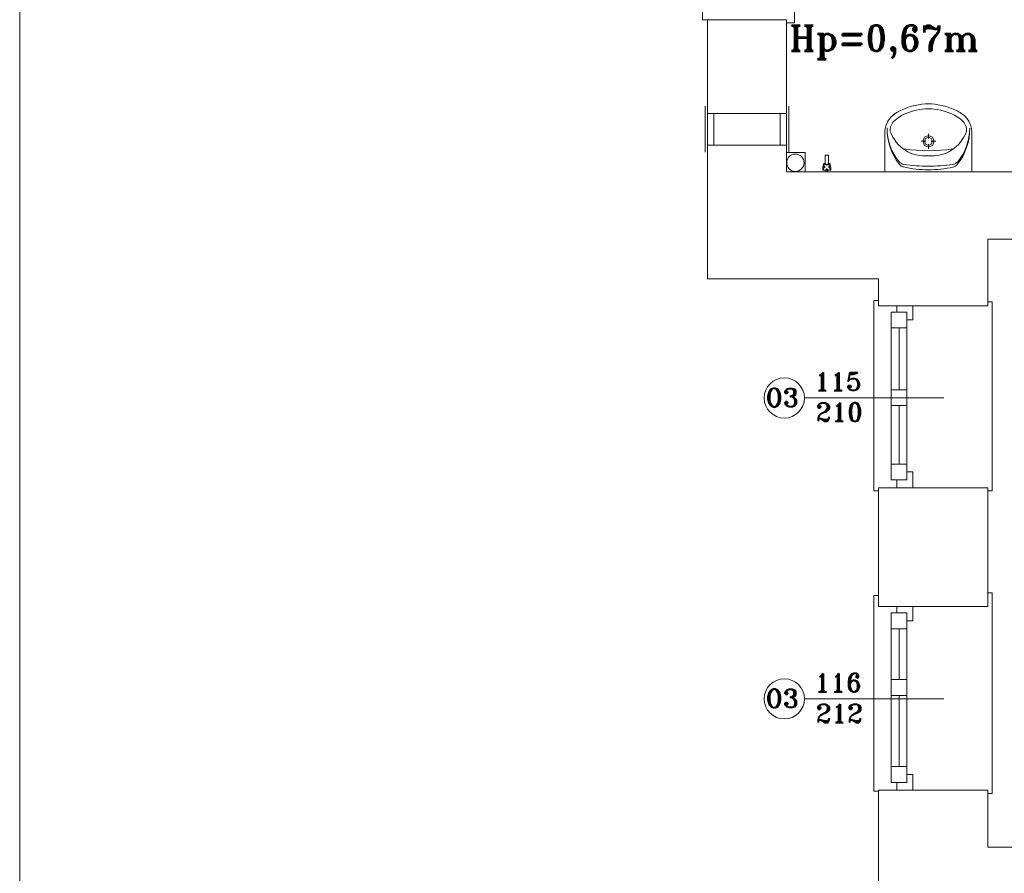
# Model space of a CAD drawing. Header units: millimetres. Extents: x -12354389001 to 271431, y -126469 to 48347.
# Tile 189 of 204: x -70616 to -69994, y 10336 to 10875. Entities that reach past the tile are written whole.
import ezdxf

# ---------------------------------------------------------------- set-up
doc = ezdxf.new("R2010")
doc.units = ezdxf.units.MM
doc.layers.get('0').update_dxf_attribs({"lineweight": 9})
for name, color, linetype, lineweight in [('IS_Text_Odbiornikow_Therm', 7, 'Continuous', 5), ('LINIE PRZEKROJOWE', 7, 'Continuous', 13), ('OPISY', 255, 'Continuous', 9), ('stolarka', 252, 'Continuous', 9), ('WYPOSAZENIE', 7, 'Continuous', 15)]:
    doc.layers.add(name, color=color, linetype=linetype, lineweight=lineweight)
doc.styles.add('ROMANS-POTROJNY-0-8-W', font='ROMANT.SHX', dxfattribs={"width": 0.8})

# ---------------------------------------------------------------- blocks, each defined once
blk = doc.blocks.new('ffwefw')
at = {"color": 252, "linetype": 'Continuous', "lineweight": 13}
for p, q in [((-70184.77, 11034.36), (-70184.77, 10875.28)), ((-70126.84, 10904.28), (-70126.84, 10873.28)), ((-70184.77, 10875.28), (-70181.77, 10875.28)), ((-70126.84, 10873.28), (-70131.84, 10873.28)), ((-70131.84, 10816.15), (-70181.77, 10816.15)), ((-70181.77, 10816.15), (-70181.77, 10796.15)), ((-70131.84, 10796.15), (-70131.84, 10816.15)), ((-70181.77, 10796.15), (-70131.84, 10796.15)), ((-70120.04, 10791.34), (-70131.84, 10791.34)), ((-70120.04, 10779.28), (-70120.04, 10791.34)), ((-70120.04, 10779.28), (-70120.04, 10779.28)), ((-70076.77, 10697.98), (-70073.77, 10697.98)), ((-70076.77, 10577.87), (-70076.77, 10697.98)), ((-70001.88, 10697.21), (-70004.77, 10697.21)), ((-70001.88, 10577.72), (-70001.88, 10697.21)), ((-70001.88, 10697.21), (-70001.88, 10697.21)), ((-70073.77, 10577.87), (-70076.77, 10577.87)), ((-70004.77, 10577.72), (-70001.88, 10577.72)), ((-70001.88, 10513.45), (-70004.77, 10513.45)), ((-70001.88, 10513.34), (-70001.88, 10513.45)), ((-70001.88, 10386.72), (-70001.88, 10513.34)), ((-70076.77, 10511.7), (-70073.77, 10511.7)), ((-70076.77, 10388.22), (-70076.77, 10511.7)), ((-70073.77, 10388.22), (-70076.77, 10388.22)), ((-70004.77, 10386.72), (-70001.88, 10386.72))]:
    blk.add_line(p, q, dxfattribs=at)
at = {"color": 252, "linetype": 'Continuous', "lineweight": 13, "extrusion": (0, 0, -1)}
for p, q in [((-70183.27, 10791.65), (-70183.27, 10820.65)), ((-70130.34, 10791.65), (-70130.34, 10820.65)), ((-70177.77, 10796.15), (-70177.77, 10816.15)), ((-70135.84, 10796.15), (-70135.84, 10816.15))]:
    blk.add_line(p, q, dxfattribs=at)
at = {"layer": 'LINIE PRZEKROJOWE', "color": 252, "linetype": 'Continuous', "lineweight": 13}
for p, q in [((-70131.84, 10875.28), (-70181.77, 10875.28)), ((-70131.84, 10875.28), (-70181.77, 10875.28)), ((-70181.77, 10875.28), (-70181.77, 10773.96)), ((-70131.84, 10803.28), (-70131.84, 10875.28)), ((-70181.77, 10834.28), (-70181.77, 10711.7)), ((-70131.84, 10803.28), (-70131.84, 10779.28)), ((-70131.84, 10779.28), (-70097.84, 10779.28)), ((-69627.84, 10779.39), (-70097.84, 10779.28)), ((-70004.77, 10736.7), (-70004.77, 10702.7)), ((-69541.91, 10736.7), (-70004.77, 10736.7)), ((-70004.77, 10720.7), (-70004.77, 10694.7)), ((-70181.77, 10711.7), (-70073.77, 10711.7)), ((-70073.77, 10711.7), (-70073.77, 10711.7)), ((-70073.77, 10711.7), (-70073.77, 10694.7)), ((-70004.77, 10694.7), (-70073.77, 10694.7)), ((-70004.77, 10579.7), (-70073.77, 10579.7)), ((-70073.77, 10579.7), (-70073.77, 10504.7)), ((-70004.77, 10504.7), (-70004.77, 10579.7)), ((-70073.77, 10504.7), (-70004.77, 10504.7)), ((-70073.77, 10388.7), (-70073.77, 10285.7)), ((-70004.77, 10388.7), (-70073.77, 10388.7)), ((-70004.77, 10388.7), (-70004.77, 10352.7)), ((-70004.77, 10388.7), (-70004.77, 10352.7)), ((-70004.77, 10352.7), (-69405.77, 10352.7))]:
    blk.add_line(p, q, dxfattribs=at)
at = {"layer": 'LINIE PRZEKROJOWE'}
blk.add_lwpolyline([(-70616, 12811.51), (-62206, 12811.51), (-62206, 6871.51), (-70616, 6871.51), (-70616, 12811.51)], dxfattribs=at)
at = {"layer": 'LINIE PRZEKROJOWE', "color": 252, "linetype": 'Continuous', "lineweight": 13}
blk.add_circle((-70126.22, 10784.96), 5.5, dxfattribs=at)
at = {"layer": 'OPISY', "color": 252, "linetype": 'Continuous', "lineweight": 13}
for p, q in [((-70120.51, 10636.42), (-70032.41, 10636.42)), ((-70120.51, 10446.42), (-70032.41, 10446.42))]:
    blk.add_line(p, q, dxfattribs=at)
for centre in [(-70133.21, 10636.42), (-70133.21, 10446.42)]:
    blk.add_circle(centre, 12.7, dxfattribs=at)
at = {"layer": 'stolarka', "color": 252, "linetype": 'Continuous', "lineweight": 13}
for p, q in [((-70062.11, 10690.7), (-70062.11, 10694.7)), ((-70052.11, 10694.7), (-70052.11, 10685.7)), ((-70065.77, 10680.7), (-70065.77, 10690.7)), ((-70065.77, 10690.7), (-70055.77, 10690.7)), ((-70065.77, 10594.7), (-70065.77, 10690.7)), ((-70055.77, 10690.7), (-70055.77, 10680.7)), ((-70055.77, 10584.7), (-70055.77, 10688.7)), ((-70052.11, 10685.7), (-70055.77, 10685.7)), ((-70055.77, 10680.7), (-70065.77, 10680.7)), ((-70060.77, 10641.66), (-70060.77, 10680.7)), ((-70065.77, 10631.66), (-70065.77, 10641.66)), ((-70065.77, 10641.66), (-70055.77, 10641.66)), ((-70055.77, 10641.66), (-70055.77, 10631.66)), ((-70055.77, 10631.66), (-70065.77, 10631.66)), ((-70060.77, 10594.7), (-70060.77, 10631.66)), ((-70065.77, 10584.7), (-70065.77, 10594.7)), ((-70065.77, 10594.7), (-70055.77, 10594.7)), ((-70055.77, 10594.7), (-70055.77, 10584.7)), ((-70055.77, 10589.7), (-70052.11, 10589.7)), ((-70052.11, 10589.7), (-70052.11, 10579.7)), ((-70055.77, 10584.7), (-70065.77, 10584.7)), ((-70062.11, 10579.7), (-70062.11, 10584.7)), ((-70052.11, 10579.7), (-70062.11, 10579.7)), ((-70065.77, 10490.7), (-70065.77, 10500.7)), ((-70065.77, 10500.7), (-70055.77, 10500.7)), ((-70065.77, 10403.7), (-70065.77, 10500.7)), ((-70062.11, 10500.7), (-70062.11, 10504.7)), ((-70055.77, 10500.7), (-70055.77, 10490.7)), ((-70052.11, 10504.7), (-70052.11, 10495.7)), ((-70055.77, 10393.7), (-70055.77, 10497.7)), ((-70052.11, 10495.7), (-70055.77, 10495.7)), ((-70055.77, 10490.7), (-70065.77, 10490.7)), ((-70060.77, 10458.66), (-70060.77, 10490.7)), ((-70065.77, 10448.66), (-70065.77, 10458.66)), ((-70065.77, 10458.66), (-70055.77, 10458.66)), ((-70055.77, 10458.66), (-70055.77, 10448.66)), ((-70055.77, 10448.66), (-70065.77, 10448.66)), ((-70060.77, 10403.7), (-70060.77, 10448.66)), ((-70065.77, 10393.7), (-70065.77, 10403.7)), ((-70065.77, 10403.7), (-70055.77, 10403.7)), ((-70055.77, 10403.7), (-70055.77, 10393.7)), ((-70055.77, 10398.7), (-70052.11, 10398.7)), ((-70052.11, 10398.7), (-70052.11, 10388.7)), ((-70055.77, 10393.7), (-70065.77, 10393.7)), ((-70062.11, 10388.7), (-70062.11, 10393.7)), ((-70052.11, 10388.7), (-70062.11, 10388.7))]:
    blk.add_line(p, q, dxfattribs=at)
at = {"layer": 'WYPOSAZENIE', "color": 7, "linetype": 'Continuous', "lineweight": 13}
for p, q in [((-70069.74, 10779.39), (-70069.74, 10803.23)), ((-70042.23, 10800.26), (-70042.23, 10803.26)), ((-70014.74, 10779.39), (-70014.74, 10803.23)), ((-70046.86, 10798.52), (-70043.93, 10798.52)), ((-70042.23, 10793.77), (-70042.23, 10796.78)), ((-70040.53, 10798.52), (-70037.6, 10798.52)), ((-70107.38, 10789.77, 4), (-70107.38, 10783.77, 4)), ((-70107.38, 10789.77, 4), (-70105.38, 10789.77, 4)), ((-70105.38, 10783.77, 4), (-70105.38, 10789.77, 4)), ((-70107.38, 10783.77, 4), (-70105.38, 10783.77, 4)), ((-70106.88, 10779.27, 4), (-70106.88, 10780.27, 4)), ((-70106.88, 10780.27, 4), (-70105.88, 10780.27, 4)), ((-70105.88, 10780.27, 4), (-70105.88, 10779.27, 4))]:
    blk.add_line(p, q, dxfattribs=at)
for points in [[(-70049.81, 10818.12), (-70051.67, 10817.72), (-70053.51, 10817.19), (-70055.31, 10816.55), (-70057.07, 10815.8), (-70058.77, 10814.93), (-70060.42, 10813.95), (-70062.01, 10812.86), (-70063.52, 10811.67)], [(-70044.17, 10822.1), (-70046.33, 10821.89), (-70048.49, 10821.56), (-70050.62, 10821.13), (-70052.74, 10820.6), (-70054.82, 10819.96), (-70056.88, 10819.22), (-70058.89, 10818.38), (-70060.87, 10817.45)], [(-70034.68, 10818.12), (-70036.54, 10818.52), (-70038.43, 10818.81), (-70040.33, 10818.98), (-70042.24, 10819.04), (-70044.15, 10818.98), (-70046.05, 10818.81), (-70047.94, 10818.52), (-70049.81, 10818.12)], [(-70044.17, 10822.1), (-70040.32, 10822.1)], [(-70023.62, 10817.45), (-70025.59, 10818.38), (-70027.61, 10819.22), (-70029.66, 10819.96), (-70031.75, 10820.6), (-70033.86, 10821.13), (-70036, 10821.56), (-70038.15, 10821.89), (-70040.32, 10822.1)], [(-70020.96, 10811.67), (-70022.48, 10812.86), (-70024.06, 10813.95), (-70025.71, 10814.93), (-70027.42, 10815.8), (-70029.17, 10816.55), (-70030.97, 10817.19), (-70032.81, 10817.72), (-70034.68, 10818.12)], [(-70064.52, 10815.02), (-70065.74, 10813.9), (-70066.81, 10812.63), (-70067.74, 10811.25), (-70068.51, 10809.76), (-70069.09, 10808.2), (-70069.5, 10806.57), (-70069.72, 10804.91), (-70069.74, 10803.23)], [(-70063.52, 10811.67), (-70064.21, 10810.99), (-70064.81, 10810.23), (-70065.32, 10809.41), (-70065.74, 10808.53), (-70066.06, 10807.61), (-70066.27, 10806.65), (-70066.37, 10805.68), (-70066.36, 10804.7)], [(-70060.87, 10817.45), (-70061.35, 10817.18), (-70061.82, 10816.91), (-70062.29, 10816.63), (-70062.75, 10816.33), (-70063.21, 10816.02), (-70063.65, 10815.7), (-70064.09, 10815.37), (-70064.52, 10815.02)], [(-70019.96, 10815.02), (-70020.39, 10815.37), (-70020.83, 10815.7), (-70021.28, 10816.02), (-70021.73, 10816.33), (-70022.19, 10816.63), (-70022.66, 10816.91), (-70023.14, 10817.18), (-70023.62, 10817.45)], [(-70018.13, 10804.7), (-70018.12, 10805.68), (-70018.22, 10806.65), (-70018.43, 10807.61), (-70018.74, 10808.53), (-70019.16, 10809.41), (-70019.67, 10810.23), (-70020.28, 10810.99), (-70020.96, 10811.67)], [(-70014.74, 10803.23), (-70014.77, 10804.91), (-70014.98, 10806.57), (-70015.39, 10808.2), (-70015.98, 10809.76), (-70016.74, 10811.25), (-70017.67, 10812.63), (-70018.75, 10813.9), (-70019.96, 10815.02)], [(-70068.32, 10806.92), (-70068.24, 10803.81), (-70067.89, 10800.72), (-70067.28, 10797.67), (-70066.41, 10794.69), (-70065.29, 10791.8), (-70063.93, 10789.02), (-70062.33, 10786.38), (-70060.52, 10783.88)], [(-70068.32, 10806.92), (-70068.23, 10803.99), (-70067.87, 10801.09), (-70067.26, 10798.23), (-70066.39, 10795.44), (-70065.27, 10792.75), (-70063.92, 10790.17), (-70062.35, 10787.73), (-70060.56, 10785.45)], [(-70023.99, 10783.86), (-70022.17, 10786.35), (-70020.57, 10788.99), (-70019.2, 10791.77), (-70018.08, 10794.66), (-70017.21, 10797.64), (-70016.59, 10800.68), (-70016.24, 10803.77), (-70016.16, 10806.88)], [(-70023.95, 10785.42), (-70022.16, 10787.7), (-70020.58, 10790.14), (-70019.22, 10792.72), (-70018.1, 10795.41), (-70017.23, 10798.2), (-70016.61, 10801.05), (-70016.26, 10803.96), (-70016.16, 10806.88)], [(-70066.36, 10804.7), (-70065.59, 10802.92), (-70064.69, 10801.2), (-70063.66, 10799.56), (-70062.51, 10798), (-70061.25, 10796.54), (-70059.88, 10795.19), (-70058.41, 10793.95), (-70056.85, 10792.83)], [(-70027.63, 10792.83), (-70026.07, 10793.95), (-70024.6, 10795.19), (-70023.23, 10796.54), (-70021.97, 10798), (-70020.82, 10799.56), (-70019.79, 10801.2), (-70018.89, 10802.92), (-70018.13, 10804.7)], [(-70057.62, 10793.74), (-70053.79, 10793.21), (-70049.95, 10792.83), (-70046.09, 10792.6), (-70042.23, 10792.52), (-70038.37, 10792.6), (-70034.52, 10792.83), (-70030.67, 10793.21), (-70026.84, 10793.74)], [(-70056.85, 10792.83), (-70055.18, 10791.88), (-70053.45, 10791.08), (-70051.65, 10790.41), (-70049.82, 10789.89), (-70047.95, 10789.52), (-70046.05, 10789.3), (-70044.15, 10789.23), (-70042.24, 10789.31)], [(-70042.24, 10789.31), (-70040.34, 10789.23), (-70038.43, 10789.3), (-70036.54, 10789.52), (-70034.67, 10789.89), (-70032.83, 10790.41), (-70031.04, 10791.08), (-70029.3, 10791.88), (-70027.63, 10792.83)], [(-70060.56, 10785.45), (-70060.27, 10785.15), (-70059.97, 10784.87), (-70059.64, 10784.63), (-70059.29, 10784.42), (-70058.92, 10784.24), (-70058.54, 10784.09), (-70058.15, 10783.98), (-70057.75, 10783.9)], [(-70060.52, 10783.88), (-70060.26, 10783.59), (-70059.99, 10783.33), (-70059.69, 10783.08), (-70059.38, 10782.86), (-70059.05, 10782.67), (-70058.7, 10782.51), (-70058.35, 10782.38), (-70057.98, 10782.28)], [(-70057.98, 10782.28), (-70056.04, 10781.86), (-70054.09, 10781.49), (-70052.13, 10781.19), (-70050.16, 10780.94), (-70048.19, 10780.75), (-70046.21, 10780.62), (-70044.23, 10780.55), (-70042.24, 10780.53)], [(-70057.75, 10783.9), (-70055.82, 10783.64), (-70053.89, 10783.42), (-70051.95, 10783.23), (-70050.01, 10783.07), (-70048.07, 10782.94), (-70046.13, 10782.85), (-70044.19, 10782.79), (-70042.24, 10782.76)], [(-70042.27, 10782.76), (-70040.32, 10782.78), (-70038.38, 10782.84), (-70036.43, 10782.93), (-70034.49, 10783.06), (-70032.55, 10783.21), (-70030.62, 10783.4), (-70028.69, 10783.62), (-70026.76, 10783.88)], [(-70042.27, 10780.53), (-70040.29, 10780.55), (-70038.3, 10780.62), (-70036.32, 10780.74), (-70034.35, 10780.93), (-70032.38, 10781.17), (-70030.42, 10781.48), (-70028.47, 10781.84), (-70026.53, 10782.26)], [(-70026.76, 10783.88), (-70026.36, 10783.96), (-70025.97, 10784.07), (-70025.58, 10784.21), (-70025.22, 10784.39), (-70024.87, 10784.61), (-70024.54, 10784.85), (-70024.23, 10785.12), (-70023.95, 10785.42)], [(-70026.53, 10782.26), (-70026.16, 10782.36), (-70025.8, 10782.49), (-70025.46, 10782.65), (-70025.13, 10782.84), (-70024.81, 10783.06), (-70024.52, 10783.3), (-70024.24, 10783.57), (-70023.99, 10783.86)]]:
    blk.add_lwpolyline(points, dxfattribs=at)
for points in [[(-70042.23, 10794.87), (-70039.71, 10795.94), (-70038.67, 10798.52), (-70039.71, 10801.1), (-70042.23, 10802.17), (-70044.75, 10801.1), (-70045.8, 10798.52), (-70044.75, 10795.94)], [(-70042.23, 10795.91), (-70040.43, 10796.67), (-70039.68, 10798.52), (-70040.43, 10800.36), (-70042.23, 10801.13), (-70044.03, 10800.36), (-70044.78, 10798.52), (-70044.03, 10796.67)]]:
    blk.add_lwpolyline(points, close=True, dxfattribs=at)
for points, knots in [([(-70108.88, 10781.77, 4), (-70108.88, 10781.9, 4), (-70108.88, 10782.14, 4), (-70108.84, 10782.48, 4), (-70108.77, 10782.78, 4), (-70108.67, 10783.03, 4), (-70108.54, 10783.25, 4), (-70108.36, 10783.42, 4), (-70108.15, 10783.56, 4), (-70107.89, 10783.66, 4), (-70107.59, 10783.73, 4), (-70107.25, 10783.76, 4), (-70107.01, 10783.77, 4), (-70106.88, 10783.77, 4)], [0, 0, 0, 0, 0.384885, 0.724568, 1.024891, 1.293879, 1.542296, 1.783488, 2.031905, 2.300893, 2.601217, 2.940899, 3.325784, 3.325784, 3.325784, 3.325784]), ([(-70108.88, 10780.27, 4), (-70108.88, 10780.27, 4), (-70108.88, 10780.29, 4), (-70108.88, 10780.33, 4), (-70108.88, 10780.39, 4), (-70108.88, 10780.48, 4), (-70108.88, 10780.59, 4), (-70108.88, 10780.72, 4), (-70108.88, 10780.89, 4), (-70108.88, 10781.07, 4), (-70108.88, 10781.28, 4), (-70108.88, 10781.52, 4), (-70108.88, 10781.68, 4), (-70108.88, 10781.77, 4)], [0, 0, 0, 0, 0.012397, 0.049587, 0.11157, 0.198347, 0.309917, 0.446281, 0.607438, 0.793388, 1.004132, 1.239669, 1.5, 1.5, 1.5, 1.5]), ([(-70107.38, 10782.27, 4), (-70107.59, 10782.39, 4), (-70107.94, 10782.64, 4), (-70108.33, 10783.06, 4), (-70108.54, 10783.47, 4), (-70108.59, 10783.85, 4), (-70108.5, 10784.16, 4), (-70108.28, 10784.38, 4), (-70107.96, 10784.48, 4), (-70107.59, 10784.43, 4), (-70107.18, 10784.21, 4), (-70106.75, 10783.82, 4), (-70106.51, 10783.47, 4), (-70106.38, 10783.27, 4)], [0, 0, 0, 0, 0.709916, 1.271892, 1.716772, 2.075861, 2.381896, 2.669839, 2.975874, 3.334964, 3.779843, 4.34182, 5.051736, 5.051736, 5.051736, 5.051736]), ([(-70106.38, 10781.27, 4), (-70106.5, 10781.07, 4), (-70106.75, 10780.73, 4), (-70107.18, 10780.36, 4), (-70107.59, 10780.19, 4), (-70107.97, 10780.19, 4), (-70108.28, 10780.33, 4), (-70108.5, 10780.58, 4), (-70108.59, 10780.91, 4), (-70108.54, 10781.28, 4), (-70108.33, 10781.66, 4), (-70107.93, 10782.01, 4), (-70107.59, 10782.19, 4), (-70107.38, 10782.27, 4)], [0, 0, 0, 0, 0.700835, 1.243784, 1.672402, 2.029316, 2.350985, 2.663749, 2.987007, 3.341616, 3.756386, 4.268254, 4.918275, 4.918275, 4.918275, 4.918275]), ([(-70106.88, 10783.77, 4), (-70106.67, 10783.77, 4), (-70106.33, 10783.77, 4), (-70106.06, 10783.77, 4), (-70105.84, 10783.77, 4), (-70106.1, 10783.77, 4), (-70106.24, 10783.77, 4), (-70106.53, 10783.77, 4), (-70106.67, 10783.77, 4), (-70106.93, 10783.77, 4), (-70106.71, 10783.77, 4), (-70106.44, 10783.77, 4), (-70106.1, 10783.77, 4), (-70105.88, 10783.77, 4)], [0, 0, 0, 0, 0.631856, 0.939144, 0.993989, 1.119459, 1.353118, 1.62284, 1.856499, 1.981968, 2.036814, 2.344102, 2.975958, 2.975958, 2.975958, 2.975958]), ([(-70106.38, 10783.27, 4), (-70106.26, 10783.47, 4), (-70106.02, 10783.82, 4), (-70105.59, 10784.21, 4), (-70105.18, 10784.43, 4), (-70104.81, 10784.48, 4), (-70104.49, 10784.38, 4), (-70104.27, 10784.16, 4), (-70104.18, 10783.85, 4), (-70104.23, 10783.47, 4), (-70104.44, 10783.06, 4), (-70104.83, 10782.64, 4), (-70105.18, 10782.39, 4), (-70105.38, 10782.27, 4)], [0, 0, 0, 0, 0.709916, 1.271892, 1.716772, 2.075861, 2.381896, 2.669839, 2.975874, 3.334964, 3.779843, 4.34182, 5.051736, 5.051736, 5.051736, 5.051736]), ([(-70105.38, 10782.27, 4), (-70105.18, 10782.19, 4), (-70104.83, 10782.01, 4), (-70104.44, 10781.66, 4), (-70104.22, 10781.28, 4), (-70104.18, 10780.91, 4), (-70104.27, 10780.58, 4), (-70104.49, 10780.33, 4), (-70104.8, 10780.19, 4), (-70105.18, 10780.19, 4), (-70105.59, 10780.36, 4), (-70106.02, 10780.73, 4), (-70106.26, 10781.07, 4), (-70106.38, 10781.27, 4)], [0, 0, 0, 0, 0.650021, 1.161889, 1.576659, 1.931268, 2.254526, 2.56729, 2.888959, 3.245872, 3.674491, 4.21744, 4.918275, 4.918275, 4.918275, 4.918275]), ([(-70105.88, 10783.77, 4), (-70105.79, 10783.77, 4), (-70105.61, 10783.76, 4), (-70105.35, 10783.72, 4), (-70105.09, 10783.65, 4), (-70104.84, 10783.55, 4), (-70104.61, 10783.42, 4), (-70104.4, 10783.25, 4), (-70104.22, 10783.03, 4), (-70104.08, 10782.78, 4), (-70103.97, 10782.48, 4), (-70103.9, 10782.14, 4), (-70103.88, 10781.9, 4), (-70103.88, 10781.77, 4)], [0, 0, 0, 0, 0.272276, 0.542692, 0.810227, 1.07504, 1.338798, 1.604973, 1.87895, 2.16785, 2.480019, 2.824368, 3.209791, 3.209791, 3.209791, 3.209791]), ([(-70103.88, 10781.77, 4), (-70103.88, 10781.68, 4), (-70103.88, 10781.52, 4), (-70103.88, 10781.28, 4), (-70103.88, 10781.07, 4), (-70103.88, 10780.89, 4), (-70103.88, 10780.72, 4), (-70103.88, 10780.59, 4), (-70103.88, 10780.48, 4), (-70103.88, 10780.39, 4), (-70103.88, 10780.33, 4), (-70103.88, 10780.29, 4), (-70103.88, 10780.27, 4), (-70103.88, 10780.27, 4)], [0, 0, 0, 0, 0.260331, 0.495868, 0.706612, 0.892562, 1.053719, 1.190083, 1.301653, 1.38843, 1.450413, 1.487603, 1.5, 1.5, 1.5, 1.5]), ([(-70103.88, 10780.27, 4), (-70104.16, 10780.27, 4), (-70104.64, 10780.27, 4), (-70105.26, 10780.27, 4), (-70105.7, 10780.27, 4), (-70106.03, 10780.27, 4), (-70106.27, 10780.27, 4), (-70106.5, 10780.27, 4), (-70106.74, 10780.27, 4), (-70107.07, 10780.27, 4), (-70107.51, 10780.27, 4), (-70108.13, 10780.27, 4), (-70108.61, 10780.27, 4), (-70108.88, 10780.27, 4)], [0, 0, 0, 0, 0.826446, 1.429752, 1.859504, 2.165289, 2.396694, 2.603306, 2.834711, 3.140496, 3.570248, 4.173554, 5, 5, 5, 5])]:
    blk.add_open_spline(points, degree=3, knots=knots, dxfattribs=at)
at = {"layer": 'OPISY', "color": 252, "linetype": 'Continuous', "lineweight": 13, "ltscale": 0.15, "style": 'ROMANS-POTROJNY-0-8-W'}
blk.add_text('Hp=0,67m', height=16, dxfattribs=at).set_placement((-70130, 10855.7))
at = {"layer": 'OPISY', "color": 252, "linetype": 'Continuous', "lineweight": 13, "style": 'ROMANS-POTROJNY-0-8-W'}
for p in [(-70145.02, 10630.9), (-70145.02, 10440.9)]:
    blk.add_text('O3', height=11.574, dxfattribs=at).set_placement(p)
at = {"layer": 'stolarka', "color": 252, "linetype": 'Continuous', "lineweight": 13, "style": 'ROMANS-POTROJNY-0-8-W'}
for s, p in [('115', (-70114.12, 10641.04)), ('210', (-70113.41, 10621.71)), ('116', (-70114.07, 10450.85)), ('212', (-70113.38, 10431.51))]:
    blk.add_text(s, height=11.574, dxfattribs=at).set_placement(p)

msp = doc.modelspace()

# ---------------------------------------------------------------- block references
at = {"layer": 'IS_Text_Odbiornikow_Therm', "color": 7, "ltscale": 0.5}
msp.add_blockref('ffwefw', (0, 0), dxfattribs=at)

doc.saveas('drawing.dxf')
